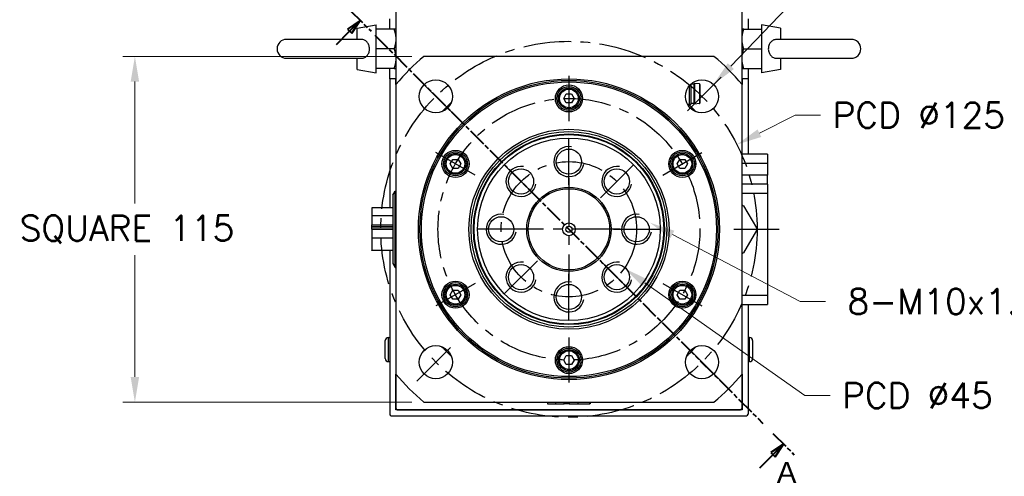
# Model space of a CAD drawing. Extents: x 22980 to 24665, y -7827 to -6639.
# Tile 7 of 20: x 24159 to 24486, y -7484 to -7333. Entities that reach past the tile are written whole.
import ezdxf

# ---------------------------------------------------------------- set-up
doc = ezdxf.new("R2010")
doc.units = 0
doc.header["$LTSCALE"] = 25.4
doc.linetypes.add('CENTER', pattern=[2, 1.25, -0.25, 0.25, -0.25])
doc.linetypes.add('CHAIN', pattern=[0.3543, 0.2362, -0.0295, 0.0591, -0.0295])
doc.layers.get('0').update_dxf_attribs({"linetype": 'CONTINUOUS'})
doc.layers.get('Defpoints').update_dxf_attribs({"linetype": 'CONTINUOUS'})
doc.layers.add('ATA-CENTER', color=133, linetype='CENTER')
doc.layers.add('ATA-DIM', color=252, linetype='CONTINUOUS', lineweight=25)
doc.layers.add('ATA-SECTION', color=3, linetype='CHAIN', lineweight=40)
doc.styles.get("Standard").update_dxf_attribs({"font": 'simplex.shx'})
doc.styles.add('주 문자 (ISO)', font='arial.ttf')
doc.dimstyles.new('ata_A1', dxfattribs={"dimtxt": 4.2, "dimasz": 4.2, "dimexe": 2, "dimexo": 2, "dimgap": 2, "dimtad": 0, "dimtih": 1, "dimtoh": 1, "dimdec": 6, "dimdsep": 46, "dimtxsty": 'Standard', "dimcen": 0, "dimclrd": 252, "dimclre": 252, "dimclrt": 4, "dimadec": 6, "dimazin": 2, "dimtfac": 1, "dimtdec": 6, "dimtofl": 0, "dimtmove": 0, "dimatfit": 3, "dimfxl": 0, "dimtolj": 1, "dimtzin": 0, "dimlwd": 0, "dimlwe": 0, "dimarcsym": 0})

# ---------------------------------------------------------------- blocks, each defined once
blk = doc.blocks.new('*D19386')
at = {"layer": 'ATA-DIM', "color": 252, "lineweight": 0}
for p, q in [((24289.46, -7344.81), (24193.44, -7344.81)), ((24197.44, -7353.21), (24197.44, -7393.73)), ((24197.44, -7451.41), (24197.44, -7410.88)), ((24289.46, -7459.81), (24193.44, -7459.81))]:
    blk.add_line(p, q, dxfattribs=at)
at = {"layer": 'ATA-DIM', "color": 252}
for points in [[(24198.84, -7353.21), (24196.04, -7353.21), (24197.44, -7344.81)], [(24196.04, -7451.41), (24198.84, -7451.41), (24197.44, -7459.81)]]:
    blk.add_solid(points, dxfattribs=at)
at = {"layer": 'Defpoints', "color": 0}
for p in [(24293.46, -7344.81), (24197.44, -7459.81), (24293.46, -7459.81)]:
    blk.add_point(p, dxfattribs=at)
at = {"layer": 'ATA-DIM', "color": 4, "ltscale": 0.2, "insert": (24159.18, -7397.73), "char_height": 8.4, "attachment_point": 1}
blk.add_mtext('\\A1;SQUARE 115', dxfattribs=at)
blk = doc.blocks.new('*D19398')
at = {"layer": 'ATA-DIM', "color": 252, "lineweight": 0}
for p, q in [((24418.43, -7426.31), (24375.98, -7404.03)), ((24426.84, -7426.31), (24418.43, -7426.31))]:
    blk.add_line(p, q, dxfattribs=at)
at = {"layer": 'ATA-DIM', "color": 252}
blk.add_solid([(24376.63, -7402.79), (24375.32, -7405.27), (24368.54, -7400.13)], dxfattribs=at)
at = {"layer": 'Defpoints', "color": 0}
for p in [(24359.68, -7395.48), (24368.54, -7400.13)]:
    blk.add_point(p, dxfattribs=at)
at = {"layer": 'ATA-DIM', "color": 4, "ltscale": 0.2, "insert": (24483.63, -7426.31), "char_height": 8.4, "attachment_point": 5}
blk.add_mtext('8-M10x1.5 DP25', dxfattribs=at)
blk = doc.blocks.new('*D19397')
at = {"layer": 'ATA-DIM', "color": 252, "lineweight": 0}
for p, q in [((24416.82, -7325.58), (24395.39, -7348.05)), ((24425.24, -7325.58), (24416.82, -7325.58))]:
    blk.add_line(p, q, dxfattribs=at)
at = {"layer": 'ATA-DIM', "color": 252}
blk.add_solid([(24394.38, -7347.08), (24396.41, -7349.02), (24389.6, -7354.13)], dxfattribs=at)
at = {"layer": 'Defpoints', "color": 0}
for p in [(24389.6, -7354.13), (24382.01, -7362.09)]:
    blk.add_point(p, dxfattribs=at)
at = {"layer": 'ATA-DIM', "color": 4, "ltscale": 0.2, "insert": (24467.42, -7325.58), "char_height": 8.4, "attachment_point": 5}
blk.add_mtext('4-%%c11 THRU', dxfattribs=at)
blk = doc.blocks.new('*D19388')
at = {"layer": 'ATA-DIM', "color": 252, "lineweight": 0}
for p, q in [((24419.94, -7457.56), (24366.86, -7420.12)), ((24428.34, -7457.56), (24419.94, -7457.56))]:
    blk.add_line(p, q, dxfattribs=at)
at = {"layer": 'ATA-DIM', "color": 252}
blk.add_solid([(24367.67, -7418.97), (24366.05, -7421.26), (24360, -7415.27)], dxfattribs=at)
at = {"layer": 'Defpoints', "color": 0}
for p in [(24323.22, -7389.34), (24360, -7415.27)]:
    blk.add_point(p, dxfattribs=at)
at = {"layer": 'ATA-DIM', "color": 4, "ltscale": 0.2, "insert": (24432.34, -7453.36), "char_height": 8.4, "attachment_point": 1}
blk.add_mtext('\\A1;PCD %%c45', dxfattribs=at)
blk = doc.blocks.new('*D19387')
at = {"layer": 'ATA-DIM', "color": 252, "lineweight": 0}
for p, q in [((24416.8, -7364.34), (24404.9, -7370.35)), ((24425.2, -7364.34), (24416.8, -7364.34))]:
    blk.add_line(p, q, dxfattribs=at)
at = {"layer": 'ATA-DIM', "color": 252}
blk.add_solid([(24404.27, -7369.1), (24405.53, -7371.6), (24397.4, -7374.13)], dxfattribs=at)
at = {"layer": 'Defpoints', "color": 0}
for p in [(24397.4, -7374.13), (24285.82, -7430.48)]:
    blk.add_point(p, dxfattribs=at)
at = {"layer": 'ATA-DIM', "color": 4, "ltscale": 0.2, "insert": (24429.2, -7360.14), "char_height": 8.4, "attachment_point": 1}
blk.add_mtext('\\A1;PCD %%c125', dxfattribs=at)

msp = doc.modelspace()

# ---------------------------------------------------------------- linework, layer by layer
for p, q in [((24284.1090938, -7222.8055321), (24284.1090938, -7354.1521314)), ((24399.1090938, -7354.1521314), (24399.1090938, -7222.8055321)), ((24282.1090938, -7335.8055321), (24282.1090938, -7332.3055321)), ((24401.1090938, -7332.3055321), (24401.1090938, -7335.8055321)), ((24271.3090938, -7335.416392), (24277.6090938, -7334.3055321)), ((24271.3090938, -7339.1555321), (24271.3090938, -7335.416392)), ((24277.6090938, -7350.3055321), (24277.6090938, -7334.3055321)), ((24411.9090938, -7335.416392), (24405.6090938, -7334.3055321)), ((24405.6090938, -7334.3055321), (24405.6090938, -7350.3055321)), ((24411.9090938, -7335.416392), (24411.9090938, -7339.1555321)), ((24283.5285372, -7335.8055321), (24277.6090938, -7335.8055321)), ((24399.6896504, -7335.8055321), (24405.6090938, -7335.8055321)), ((24272.4708418, -7339.1555321), (24247.8090938, -7339.1555321)), ((24435.4090938, -7339.1555321), (24410.7473458, -7339.1555321)), ((24247.8090938, -7345.4555321), (24272.4708418, -7345.4555321)), ((24271.3090938, -7349.1946721), (24271.3090938, -7345.4555321)), ((24283.5285372, -7342.3055321), (24277.6090938, -7342.3055321)), ((24389.7624945, -7344.8055321), (24293.4556931, -7344.8055321)), ((24399.6896504, -7342.3055321), (24405.6090938, -7342.3055321)), ((24410.7473458, -7345.4555321), (24435.4090938, -7345.4555321)), ((24411.9090938, -7345.4555321), (24411.9090938, -7349.1946721)), ((24271.3090938, -7349.1946721), (24277.6090938, -7350.3055321)), ((24283.5285372, -7348.8055321), (24277.6090938, -7348.8055321)), ((24282.1090938, -7352.3055321), (24282.1090938, -7348.8055321)), ((24399.6896504, -7348.8055321), (24405.6090938, -7348.8055321)), ((24401.1090938, -7348.8055321), (24401.1090938, -7352.3055321)), ((24411.9090938, -7349.1946721), (24405.6090938, -7350.3055321)), ((24284.1090938, -7352.3055321), (24282.1090938, -7352.3055321)), ((24282.1090938, -7352.3055321), (24282.1090938, -7395.2165749)), ((24284.1090938, -7354.1521314), (24284.1090938, -7352.3055321)), ((24284.1090938, -7354.1521314), (24284.1090938, -7450.4589328)), ((24381.4955938, -7354.691717), (24381.4955938, -7361.2555321)), ((24382.1090938, -7354.0366706), (24382.1090938, -7360.6420321)), ((24383.1090938, -7354.0055321), (24382.1437333, -7354.0055321)), ((24383.1090938, -7354.0055321), (24383.3590938, -7353.8055321)), ((24383.1090938, -7354.0055321), (24383.1090938, -7360.5055321)), ((24384.93181, -7353.9853263), (24383.3590938, -7353.8055321)), ((24383.3590938, -7353.8055321), (24383.3590938, -7360.7055321)), ((24384.93181, -7353.9853263), (24384.93181, -7360.5257378)), ((24385.1090938, -7354.1840321), (24385.1090938, -7360.3270321)), ((24399.1090938, -7352.3055321), (24399.1090938, -7354.1521314)), ((24401.1090938, -7352.3055321), (24399.1090938, -7352.3055321)), ((24399.1090938, -7450.4589328), (24399.1090938, -7354.1521314)), ((24401.1090938, -7352.3055321), (24401.1090938, -7377.3055321)), ((24339.877043, -7358.8055321), (24340.7430684, -7357.3055321)), ((24340.7430684, -7357.3055321), (24342.4751192, -7357.3055321)), ((24342.4751192, -7357.3055321), (24343.3411446, -7358.8055321)), ((24340.7430684, -7360.3055321), (24339.877043, -7358.8055321)), ((24342.4751192, -7360.3055321), (24340.7430684, -7360.3055321)), ((24343.3411446, -7358.8055321), (24342.4751192, -7360.3055321)), ((24380.9276046, -7360.6565321), (24382.0945938, -7360.6565321)), ((24381.4955938, -7361.2555321), (24381.2905998, -7361.2555321)), ((24382.1090938, -7360.6420321), (24381.4955938, -7361.2555321)), ((24383.1090938, -7360.5055321), (24382.1090938, -7360.5055321)), ((24383.1090938, -7360.5055321), (24383.3590938, -7360.7055321)), ((24384.93181, -7360.5257378), (24383.3590938, -7360.7055321)), ((24407.6090938, -7377.3055321), (24399.1090938, -7377.3055321)), ((24407.6090938, -7377.3055321), (24407.6090938, -7380.3055321)), ((24302.2049379, -7380.5555321), (24303.0709633, -7379.0555321)), ((24303.0709633, -7382.0555321), (24302.2049379, -7380.5555321)), ((24303.0709633, -7379.0555321), (24304.8030141, -7379.0555321)), ((24304.8030141, -7379.0555321), (24305.6690395, -7380.5555321)), ((24305.6690395, -7380.5555321), (24304.8030141, -7382.0555321)), ((24377.5491481, -7380.5555321), (24378.4151735, -7379.0555321)), ((24378.4151735, -7382.0555321), (24377.5491481, -7380.5555321)), ((24378.4151735, -7379.0555321), (24380.1472243, -7379.0555321)), ((24380.1472243, -7379.0555321), (24381.0132497, -7380.5555321)), ((24381.0132497, -7380.5555321), (24380.1472243, -7382.0555321)), ((24399.1090938, -7380.3055321), (24407.6090938, -7380.3055321)), ((24407.6090938, -7380.3055321), (24407.6090938, -7384.3055321)), ((24304.8030141, -7382.0555321), (24303.0709633, -7382.0555321)), ((24380.1472243, -7382.0555321), (24378.4151735, -7382.0555321)), ((24407.6090938, -7384.3055321), (24399.1090938, -7384.3055321)), ((24407.6090938, -7387.3055321), (24407.6090938, -7384.3055321)), ((24407.6090938, -7387.3055321), (24399.1090938, -7387.3055321)), ((24407.6090938, -7387.3055321), (24407.6090938, -7390.3055321)), ((24283.1090938, -7390.980343), (24283.9028413, -7389.6055321)), ((24283.1090938, -7390.980343), (24283.1090938, -7413.6307211)), ((24283.9028413, -7389.6055321), (24284.1090938, -7389.6055321)), ((24283.9028413, -7415.0055321), (24283.9028413, -7389.6055321)), ((24399.1090938, -7390.3055321), (24407.6090938, -7390.3055321)), ((24407.6090938, -7390.3055321), (24407.6090938, -7424.3055321)), ((24399.6090938, -7394.5113035), (24403.8590938, -7401.8725193)), ((24276.1090938, -7395.2165749), (24276.1090938, -7397.8394456)), ((24283.1090938, -7395.2165749), (24276.1090938, -7395.2165749)), ((24276.1090938, -7397.8394456), (24276.1090938, -7400.773152)), ((24283.1090938, -7397.8394456), (24276.1090938, -7397.8394456)), ((24276.1090938, -7400.773152), (24283.1090938, -7400.773152)), ((24276.1090938, -7401.4199238), (24276.1090938, -7400.773152)), ((24276.1090938, -7401.6014738), (24276.1090938, -7401.4199238)), ((24276.1090938, -7401.4199238), (24283.1090938, -7401.4199238)), ((24276.1090938, -7402.2482456), (24276.1090938, -7401.6014738)), ((24283.1090938, -7401.6014738), (24276.1090938, -7401.6014738)), ((24283.1090938, -7402.2482456), (24276.1090938, -7402.2482456)), ((24276.1090938, -7402.3628185), (24276.1090938, -7405.296525)), ((24283.1090938, -7402.3628185), (24276.1090938, -7402.3628185)), ((24282.1090938, -7402.2482456), (24282.1090938, -7402.3628185)), ((24403.8590938, -7402.7385448), (24399.6090938, -7410.0997607)), ((24283.1090938, -7405.296525), (24276.1090938, -7405.296525)), ((24276.1090938, -7405.296525), (24276.1090938, -7409.2129393)), ((24276.1090938, -7409.3944892), (24276.1090938, -7409.2129393)), ((24276.1090938, -7409.2129393), (24283.1090938, -7409.2129393)), ((24283.1090938, -7409.3944892), (24276.1090938, -7409.3944892)), ((24282.1090938, -7409.3944892), (24282.1090938, -7463.8055321)), ((24283.1090938, -7413.6307211), (24283.9028413, -7415.0055321)), ((24283.9028413, -7415.0055321), (24284.1090938, -7415.0055321)), ((24302.2049379, -7424.0555321), (24303.0709633, -7422.5555321)), ((24303.0709633, -7422.5555321), (24304.8030141, -7422.5555321)), ((24304.8030141, -7422.5555321), (24305.6690395, -7424.0555321)), ((24377.5491481, -7424.0555321), (24378.4151735, -7422.5555321)), ((24378.4151735, -7422.5555321), (24380.1472243, -7422.5555321)), ((24380.1472243, -7422.5555321), (24381.0132497, -7424.0555321)), ((24303.0709633, -7425.5555321), (24302.2049379, -7424.0555321)), ((24304.8030141, -7425.5555321), (24303.0709633, -7425.5555321)), ((24305.6690395, -7424.0555321), (24304.8030141, -7425.5555321)), ((24378.4151735, -7425.5555321), (24377.5491481, -7424.0555321)), ((24380.1472243, -7425.5555321), (24378.4151735, -7425.5555321)), ((24381.0132497, -7424.0555321), (24380.1472243, -7425.5555321)), ((24407.6090938, -7424.3055321), (24399.1090938, -7424.3055321)), ((24407.6090938, -7424.3055321), (24407.6090938, -7427.3055321)), ((24399.1090938, -7427.3055321), (24407.6090938, -7427.3055321)), ((24401.1090938, -7427.3055321), (24401.1090938, -7463.8055321)), ((24280.6090938, -7445.3055321), (24280.6090938, -7439.3055321)), ((24281.6090938, -7438.3055321), (24282.1090938, -7438.3055321)), ((24281.6090938, -7438.3055321), (24281.6090938, -7446.3055321)), ((24401.6090938, -7438.3055321), (24401.1090938, -7438.3055321)), ((24401.6090938, -7446.3055321), (24401.6090938, -7438.3055321)), ((24402.6090938, -7439.3055321), (24402.6090938, -7445.3055321)), ((24281.6090938, -7446.3055321), (24282.1090938, -7446.3055321)), ((24339.877043, -7445.8055321), (24340.7430684, -7444.3055321)), ((24340.7430684, -7447.3055321), (24339.877043, -7445.8055321)), ((24340.7430684, -7444.3055321), (24342.4751192, -7444.3055321)), ((24342.4751192, -7444.3055321), (24343.3411446, -7445.8055321)), ((24343.3411446, -7445.8055321), (24342.4751192, -7447.3055321)), ((24401.6090938, -7446.3055321), (24401.1090938, -7446.3055321)), ((24342.4751192, -7447.3055321), (24340.7430684, -7447.3055321)), ((24284.1090938, -7462.3055321), (24284.1090938, -7450.4589328)), ((24284.1090938, -7450.4589328), (24284.1090938, -7461.8055321)), ((24399.1090938, -7450.4589328), (24399.1090938, -7462.3055321)), ((24399.1090938, -7461.8055321), (24399.1090938, -7450.4589328)), ((24293.4556931, -7459.8055321), (24389.7624945, -7459.8055321)), ((24334.5201366, -7459.8055321), (24334.5201366, -7460.3055321)), ((24337.1430073, -7459.8055321), (24337.1430073, -7460.3055321)), ((24340.0767138, -7460.3055321), (24340.0767138, -7459.8055321)), ((24340.7234856, -7460.3055321), (24340.7234856, -7459.8055321)), ((24340.9050355, -7459.8055321), (24340.9050355, -7460.3055321)), ((24341.5518073, -7459.8055321), (24341.5518073, -7460.3055321)), ((24341.6663803, -7459.8055321), (24341.6663803, -7460.3055321)), ((24344.6000867, -7459.8055321), (24344.6000867, -7460.3055321)), ((24348.516501, -7460.3055321), (24348.516501, -7459.8055321)), ((24348.698051, -7459.8055321), (24348.698051, -7460.3055321)), ((24284.6090938, -7462.3055321), (24284.1090938, -7461.8055321)), ((24399.1090938, -7462.3055321), (24284.1090938, -7462.3055321)), ((24284.6090938, -7462.3055321), (24398.6090938, -7462.3055321)), ((24334.5201366, -7460.3055321), (24337.1430073, -7460.3055321)), ((24337.1430073, -7460.3055321), (24340.0767138, -7460.3055321)), ((24340.7234856, -7460.3055321), (24340.0767138, -7460.3055321)), ((24340.9050355, -7460.3055321), (24340.7234856, -7460.3055321)), ((24341.5518073, -7460.3055321), (24340.9050355, -7460.3055321)), ((24341.6663803, -7460.3055321), (24344.6000867, -7460.3055321)), ((24344.6000867, -7460.3055321), (24348.516501, -7460.3055321)), ((24348.698051, -7460.3055321), (24348.516501, -7460.3055321)), ((24399.1090938, -7461.8055321), (24398.6090938, -7462.3055321)), ((24282.6090938, -7464.3055321), (24400.6090938, -7464.3055321))]:
    msp.add_line(p, q)
for centre, radius in [((24341.6090938, -7402.3055321), 50), ((24297.41492, -7358.1113582), 5.5), ((24341.6090938, -7402.3055321), 49.5), ((24341.6090938, -7402.3055321), 49), ((24341.6090938, -7358.8055321), 4.5), ((24341.6090938, -7358.8055321), 4), ((24341.6090938, -7358.8055321), 3.5), ((24385.8032676, -7358.1113582), 5.5), ((24341.6090938, -7358.8055321), 3.1), ((24341.6090938, -7402.3055321), 33.25), ((24341.6090938, -7402.3055321), 32.500379), ((24341.6090938, -7402.3055321), 31.7), ((24341.6090938, -7402.3055321), 31.5), ((24341.6090938, -7402.3055321), 30.3452995), ((24303.9369887, -7380.5555321), 4.5), ((24303.9369887, -7380.5555321), 4), ((24303.9369887, -7380.5555321), 3.5), ((24303.9369887, -7380.5555321), 3.1), ((24341.6090938, -7379.8055321), 4.188), ((24379.2811989, -7380.5555321), 4.5), ((24379.2811989, -7380.5555321), 4), ((24379.2811989, -7380.5555321), 3.5), ((24379.2811989, -7380.5555321), 3.1), ((24325.6991912, -7386.3956295), 4.188), ((24357.5189964, -7386.3956295), 4.188), ((24341.6090938, -7402.3055321), 14), ((24341.6090938, -7402.3055321), 13.5), ((24319.1090938, -7402.3055321), 4.188), ((24341.6090938, -7402.3055321), 2.125), ((24364.1090938, -7402.3055321), 4.188), ((24341.6090938, -7402.3055321), 1), ((24325.6991912, -7418.2154346), 4.188), ((24357.5189964, -7418.2154346), 4.188), ((24303.9369887, -7424.0555321), 4.5), ((24303.9369887, -7424.0555321), 4), ((24303.9369887, -7424.0555321), 3.5), ((24341.6090938, -7424.8055321), 4.188), ((24379.2811989, -7424.0555321), 4.5), ((24379.2811989, -7424.0555321), 4), ((24379.2811989, -7424.0555321), 3.5), ((24303.9369887, -7424.0555321), 3.1), ((24379.2811989, -7424.0555321), 3.1), ((24297.41492, -7446.4997059), 5.5), ((24341.6090938, -7445.8055321), 4.5), ((24341.6090938, -7445.8055321), 4), ((24341.6090938, -7445.8055321), 3.5), ((24341.6090938, -7445.8055321), 3.1), ((24385.8032676, -7446.4997059), 5.5)]:
    msp.add_circle(centre, radius)
for centre, radius, start, end in [((24247.8090938, -7342.3055321), 3.15, 90, 270), ((24435.4090938, -7342.3055321), 3.15, 270, 90), ((24341.6090938, -7402.3055321), 75, 129.94450519, 140.05549481), ((24341.6090938, -7402.3055321), 75, 39.94450519, 50.05549481), ((24384.9090938, -7354.1840321), 0.2, 0, 83.478211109), ((24341.6090938, -7402.3055321), 57.5, 132.809946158, 137.190053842), ((24341.6090938, -7402.3055321), 57.5, 42.809946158, 45.819824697), ((24384.9090938, -7360.3270321), 0.2, 276.521788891, 0), ((24341.6090938, -7379.8055321), 5, 80, 350), ((24325.6991912, -7386.3956295), 5, 80, 350), ((24357.5189964, -7386.3956295), 5, 80, 350), ((24319.1090938, -7402.3055321), 5, 80, 350), ((24364.1090938, -7402.3055321), 5, 80, 350), ((24394.6090938, -7402.3055321), 4.625, 346.648815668, 13.351184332), ((24325.6991912, -7418.2154346), 5, 80, 350), ((24357.5189964, -7418.2154346), 5, 80, 350), ((24341.6090938, -7424.8055321), 5, 80, 350), ((24281.6090938, -7439.3055321), 1, 90, 180), ((24401.6090938, -7439.3055321), 1, 0, 90), ((24341.6090938, -7402.3055321), 57.5, 222.809946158, 227.190053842), ((24341.6090938, -7402.3055321), 57.5, 312.809946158, 317.190053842), ((24281.6090938, -7445.3055321), 1, 180, 270), ((24401.6090938, -7445.3055321), 1, 270, 0), ((24341.6090938, -7402.3055321), 75, 219.94450519, 230.05549481), ((24341.6090938, -7402.3055321), 75, 309.94450519, 320.05549481), ((24282.6090938, -7463.8055321), 0.5, 180, 270), ((24400.6090938, -7463.8055321), 0.5, 270, 0)]:
    msp.add_arc(centre, radius, start, end)
for points, weights in [([(24283.5285372, -7335.8055321), (24284.1090938, -7337.5472018), (24284.1090938, -7339.0555321)], [1.01001874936, 1.04314139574, 1]), ([(24284.1090938, -7335.8055321), (24284.1090938, -7335.8055321), (24283.5285372, -7335.8055321)], [1, 1.04314139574, 1.01001874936]), ([(24399.6896504, -7335.8055321), (24399.1090938, -7335.8055321), (24399.1090938, -7335.8055321)], [1.01001874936, 1.04314139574, 1]), ([(24399.1090938, -7339.0555321), (24399.1090938, -7337.5472018), (24399.6896504, -7335.8055321)], [1, 1.04314139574, 1.01001874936]), ([(24284.1090938, -7339.0555321), (24284.1090938, -7340.5638623), (24283.5285372, -7342.3055321)], [1, 1.04314139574, 1.01001874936]), ([(24399.6896504, -7342.3055321), (24399.1090938, -7340.5638623), (24399.1090938, -7339.0555321)], [1.01001874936, 1.04314139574, 1]), ([(24283.5285372, -7342.3055321), (24284.1090938, -7344.0472018), (24284.1090938, -7345.5555321)], [1.01001874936, 1.04314139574, 1]), ([(24399.1090938, -7345.5555321), (24399.1090938, -7344.0472018), (24399.6896504, -7342.3055321)], [1, 1.04314139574, 1.01001874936]), ([(24284.1090938, -7345.5555321), (24284.1090938, -7347.0638623), (24283.5285372, -7348.8055321)], [1, 1.04314139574, 1.01001874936]), ([(24399.6896504, -7348.8055321), (24399.1090938, -7347.0638623), (24399.1090938, -7345.5555321)], [1.01001874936, 1.04314139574, 1]), ([(24283.5285372, -7348.8055321), (24284.1090938, -7348.8055321), (24284.1090938, -7348.8055321)], [1.01001874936, 1.04314139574, 1]), ([(24399.1090938, -7348.8055321), (24399.1090938, -7348.8055321), (24399.6896504, -7348.8055321)], [1, 1.04314139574, 1.01001874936])]:
    msp.add_rational_spline(points, weights, degree=2)
for points, knots in [([(24272.4708374, -7345.4555439), (24272.5539446, -7345.4555405), (24272.6368135, -7345.4524355), (24273.0941749, -7345.4173177), (24273.4482594, -7345.3230202), (24274.113818, -7344.9906622), (24274.409739, -7344.7507038), (24274.896896, -7344.1544661), (24275.0823731, -7343.8031648), (24275.3264553, -7343.0382271), (24275.3835003, -7342.6324772), (24275.3659374, -7341.8141355), (24275.2906914, -7341.4100554), (24275.0126588, -7340.665459), (24274.8143773, -7340.3310269), (24274.3168138, -7339.7810428), (24274.0270044, -7339.5658499), (24273.3601731, -7339.2584543), (24272.9934133, -7339.1743929), (24272.5619308, -7339.1564629), (24272.5163972, -7339.1555249), (24272.4708345, -7339.155515)], [-1.1220648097, -1.1220648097, -1.1220648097, -1.1220648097, -1.0965690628, -1.0965690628, -0.9807252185, -0.9807252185, -0.8586322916, -0.8586322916, -0.7353053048, -0.7353053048, -0.6127162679, -0.6127162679, -0.4893775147, -0.4893775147, -0.3679615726, -0.3679615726, -0.2521654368, -0.2521654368, -0.1335841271, -0.1335841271, -0.1196121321, -0.1196121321, -0.1196121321, -0.1196121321]), ([(24410.7473502, -7339.1555202), (24410.664243, -7339.1555237), (24410.5813741, -7339.1586286), (24410.1240127, -7339.1937464), (24409.7699282, -7339.288044), (24409.1043696, -7339.6204019), (24408.8084486, -7339.8603603), (24408.3212916, -7340.456598), (24408.1358145, -7340.8078993), (24407.8917323, -7341.5728371), (24407.8346873, -7341.9785869), (24407.8522502, -7342.7969286), (24407.9274962, -7343.2010088), (24408.2055288, -7343.9456051), (24408.4038103, -7344.2800372), (24408.9013738, -7344.8300213), (24409.1911832, -7345.0452142), (24409.8580145, -7345.3526098), (24410.2247743, -7345.4366712), (24410.6562568, -7345.4546012), (24410.7017904, -7345.4555393), (24410.7473531, -7345.4555491)], [-1.1220648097, -1.1220648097, -1.1220648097, -1.1220648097, -1.0965690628, -1.0965690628, -0.9807252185, -0.9807252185, -0.8586322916, -0.8586322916, -0.7353053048, -0.7353053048, -0.6127162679, -0.6127162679, -0.4893775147, -0.4893775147, -0.3679615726, -0.3679615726, -0.2521654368, -0.2521654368, -0.1335841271, -0.1335841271, -0.1196121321, -0.1196121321, -0.1196121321, -0.1196121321]), ([(24399.1090956, -7394.2226294), (24399.1515265, -7394.2471268), (24399.1932988, -7394.2712441), (24399.3533933, -7394.3636747), (24399.4810505, -7394.4373776), (24399.6090938, -7394.5113034)], [0.541100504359, 0.541100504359, 0.541100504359, 0.541100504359, 0.55523231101, 0.55523231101, 0.596558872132, 0.596558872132, 0.596558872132, 0.596558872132]), ([(24403.8590938, -7401.8725193), (24403.8590938, -7402.020371), (24403.8590938, -7402.1677769), (24403.8590938, -7402.4432873), (24403.8590938, -7402.5906931), (24403.8590938, -7402.7385448)], [0.513905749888, 0.513905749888, 0.513905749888, 0.513905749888, 0.55523231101, 0.55523231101, 0.596558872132, 0.596558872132, 0.596558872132, 0.596558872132]), ([(24399.6090938, -7410.0997607), (24399.4810505, -7410.1736865), (24399.3533933, -7410.2473894), (24399.1932988, -7410.3398201), (24399.1515265, -7410.3639373), (24399.1090956, -7410.3884348)], [0.513905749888, 0.513905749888, 0.513905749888, 0.513905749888, 0.55523231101, 0.55523231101, 0.569364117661, 0.569364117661, 0.569364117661, 0.569364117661])]:
    msp.add_open_spline(points, degree=3, knots=knots)
at = {"layer": 'ATA-CENTER', "ltscale": 0.5}
for p, q in [((24303.778881, -7364.4753193), (24291.0509589, -7351.7473972)), ((24341.6090938, -7351.3055321), (24341.6090938, -7366.3055321)), ((24392.1672287, -7351.7473972), (24379.4393066, -7364.4753193)), ((24341.6090938, -7387.4935321), (24341.6090938, -7372.1175321)), ((24310.4321793, -7384.3055321), (24297.4417982, -7376.8055321)), ((24372.7860083, -7384.3055321), (24385.7763894, -7376.8055321)), ((24331.1354282, -7391.8318664), (24320.2629543, -7380.9593926)), ((24352.0827594, -7391.8318664), (24362.9552333, -7380.9593926)), ((24341.6090938, -7385.3055321), (24341.6090938, -7419.3055321)), ((24326.7970938, -7402.3055321), (24311.4210938, -7402.3055321)), ((24358.6090938, -7402.3055321), (24324.6090938, -7402.3055321)), ((24356.4210938, -7402.3055321), (24371.7970938, -7402.3055321)), ((24396.4003783, -7402.3055321), (24411.4003783, -7402.3055321)), ((24331.1354282, -7412.7791977), (24320.2629543, -7423.6516716)), ((24352.0827594, -7412.7791977), (24362.9552333, -7423.6516716)), ((24341.6090938, -7432.4935321), (24341.6090938, -7417.1175321)), ((24310.4321793, -7420.3055321), (24297.4417982, -7427.8055321)), ((24372.7860083, -7420.3055321), (24385.7763894, -7427.8055321)), ((24291.0509589, -7452.8636669), (24303.778881, -7440.1357449)), ((24341.6090938, -7438.3055321), (24341.6090938, -7453.3055321)), ((24392.1672287, -7452.8636669), (24379.4393066, -7440.1357449))]:
    msp.add_line(p, q, dxfattribs=at)
for radius in [62.5, 43.5, 22.5]:
    msp.add_circle((24341.6090938, -7402.3055321), radius, dxfattribs=at)
at = {"layer": 'ATA-SECTION'}
for p, q in [((24268.7525914, -7329.3398717), (24275.8686393, -7336.4665814)), ((24272.3106154, -7332.9032265), (24268.0658586, -7335.7284769)), ((24268.7724358, -7336.4361128), (24272.3106154, -7332.9032265)), ((24269.4790131, -7337.1437487), (24272.3106154, -7332.9032265)), ((24264.3877147, -7340.8142744), (24268.7724358, -7336.4361128)), ((24268.0658573, -7335.7284788), (24269.4790119, -7337.1437506)), ((24277.1502261, -7337.7500882), (24406.0679615, -7466.8609759)), ((24409.363131, -7470.1610824), (24416.479179, -7477.2877921)), ((24412.921155, -7473.7244372), (24408.6763982, -7476.5496877)), ((24409.3829755, -7477.2573236), (24412.921155, -7473.7244372)), ((24410.0895528, -7477.9649595), (24412.921155, -7473.7244372)), ((24404.9982544, -7481.6354851), (24409.3829755, -7477.2573236)), ((24408.6763982, -7476.5496877), (24410.0895528, -7477.9649595))]:
    msp.add_line(p, q, dxfattribs=at)
at = {"layer": 'ATA-SECTION', "flags": 128}
for points in [[(24269.4790125, -7337.1437513), (24272.3106146, -7332.9032241), (24268.0658579, -7335.7284748), (24269.4790125, -7337.1437513)], [(24410.0895486, -7477.9649606), (24412.9211507, -7473.7244287), (24408.676394, -7476.5496889), (24410.0895486, -7477.9649606)]]:
    msp.add_lwpolyline(points, dxfattribs=at)
at = {"layer": 'ATA-SECTION'}
for points in [[(24269.4790125, -7337.1437513), (24272.3106146, -7332.9032241), (24268.0658579, -7335.7284748), (24269.4790125, -7337.1437513)], [(24410.0895486, -7477.9649606), (24412.9211507, -7473.7244287), (24408.676394, -7476.5496889), (24410.0895486, -7477.9649606)]]:
    msp.add_solid(points, dxfattribs=at)

# ---------------------------------------------------------------- texts
at = {"layer": 'ATA-SECTION', "insert": (24410.6517816, -7486.6421406), "char_height": 6.9999999, "attachment_point": 7, "style": '주 문자 (ISO)'}
msp.add_mtext('A', dxfattribs=at)

# ---------------------------------------------------------------- dimensions: what is measured, and where the dimension line sits
at = {"layer": 'ATA-DIM'}
for p1, p2, text, override, picture, middle in [((24382.0082132, -7362.0922579), (24389.5983221, -7354.1304586), '4-<> THRU', {"dimscale": 2, "dimtp": 0.1, "dimtm": 0.1, "dimtfac": 0.71, "dimtdec": 3, "dimtolj": 0, "dimtzin": 8}, '*D19397', (24467.419995, -7325.5757307)), ((24285.8187007, -7430.4778951), (24397.3994869, -7374.133169), 'PCD <>', {"dimscale": 2, "dimdec": 3, "dimtol": 0, "dimlim": 0, "dimtp": 0, "dimtm": 0, "dimtfac": 0.857143, "dimtdec": 2, "dimtolj": 1, "dimtzin": 0}, '*D19387', (24459.4004356, -7364.3363108)), ((24323.2224699, -7389.3370294), (24359.9957177, -7415.2740348), 'PCD <>', {"dimscale": 2, "dimdec": 3, "dimtol": 0, "dimlim": 0, "dimtp": 0, "dimtm": 0, "dimtfac": 0.857143, "dimtdec": 2, "dimtolj": 1, "dimtzin": 0}, '*D19388', (24459.3487866, -7457.5560616)), ((24359.6814196, -7395.4826672), (24368.536768, -7400.128397), '8-M10x1.5 DP25', {"dimscale": 2, "dimtp": 0.1, "dimtm": 0.1, "dimtfac": 0.71, "dimtdec": 3, "dimtolj": 0, "dimtzin": 8}, '*D19398', (24483.6329596, -7426.3051452))]:
    dim = msp.add_diameter_dim_2p(p1=p1, p2=p2, text=text, dimstyle='ata_A1', override=override, dxfattribs=at)
    dim.commit()
    dim.dimension.update_dxf_attribs({"geometry": picture, "text_midpoint": middle, "dimtype": 163})
dim = msp.add_linear_dim(base=(24197.4380856, -7459.8055321), p1=(24293.4556931, -7344.8055321), p2=(24293.4556931, -7459.8055321), angle=90, text='SQUARE <>', dimstyle='ata_A1', override={"dimscale": 2, "dimdec": 3, "dimtfac": 0.857143, "dimtdec": 2}, dxfattribs=at)
dim.commit()
dim.dimension.update_dxf_attribs({"geometry": '*D19386', "text_midpoint": (24197.4380856, -7402.3055321), "dimtype": 160})

doc.saveas('drawing.dxf')
